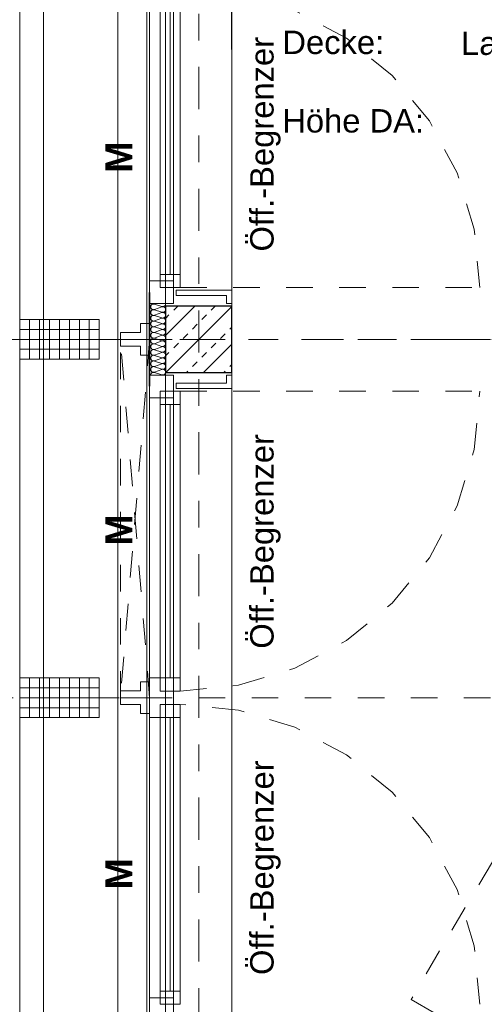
# Model space of a CAD drawing. Header units: metres. Extents: x -45.2 to 14.3, y -31.8 to 10.2.
# Tile 19 of 141: x -39.8 to -38.1, y -10.6 to -6.9. Entities that reach past the tile are written whole.
import ezdxf

# ---------------------------------------------------------------- set-up
doc = ezdxf.new("R2010")
doc.units = ezdxf.units.M
doc.header["$LTSCALE"] = 0.05
for name, pattern in [('1600.2032', [1.6, 0.8, -0.8]), ('Achsen 01', [5.291531, 3.175, -1.058062, 0.352704, -0.705764]), ('gestrichelt - 01', [2, 1, -1]), ('Raster 01', [2, 1, -1])]:
    doc.linetypes.add(name, pattern=pattern)
for name, color, linetype, lineweight, true_color in [('013_Beton und Stahlbetonarbeiten-000 Brüstung', 7, 'Continuous', 9, 0xa6a6a6), ('014_Fassadenarbeiten-000 Aufsicht Betonfertigteile', 7, 'Continuous', 9, 0xc0c0c0), ('014_Fassadenarbeiten-330 mineralische Dämmung', 7, 'Continuous', 9, 0x666666), ('030_Sonnenschutzarbeiten-Grundriss', 7, 'Continuous', 13, 0x555555), ('031_Metallbauarbeiten-330 Aufsicht Metallbauarbeiten', 7, 'Continuous', 9, 0xa6a6a6), ('032_Metallarbeiten-Fenster', 7, 'Continuous', 13, 0x444444), ('032_Metallarbeiten-Öffnungsbegrenzer', 7, 'Continuous', 13, 0x444444), ('AV1-Achsen', 1, 'Achsen 01', 18, 0xff0000), ('AV1-Bewegungsfläche', 7, 'gestrichelt - 01', 9, 0xd9d9d9), ('AV1-Raster', 7, 'Raster 01', 9, 0xa6a6a6)]:
    doc.layers.add(name, color=color, linetype=linetype, lineweight=lineweight, true_color=true_color)
for name, color, linetype, lineweight in [('013_Beton und Stahlbetonarbeiten-330 Außenstützen', 7, 'Continuous', 25), ('014_Fassadenarbeiten-330 Betonfertigteile vertikal', 7, 'Continuous', 9), ('027_Tischlerarbeiten-330 Innenfensterbänke', 7, 'Continuous', 9), ('030_Sonnenschutzarbeiten-Kasten+Behang', 7, 'Continuous', 5), ('030_Sonnenschutzarbeiten-Motor', 7, 'Continuous', 5), ('AV1-Einrichtung Bemaßung', 7, 'Continuous', 9), ('AV1-Stempel-Raumstempel', 7, 'Continuous', 9), ('Keine', 7, 'Continuous', 9)]:
    doc.layers.add(name, color=color, linetype=linetype, lineweight=lineweight)
doc.styles.add('Arial', font='arial.ttf')
doc.styles.add('Arial (bold)', font='arialbd.ttf')

msp = doc.modelspace()

# ---------------------------------------------------------------- linework, layer by layer
at = {"layer": '013_Beton und Stahlbetonarbeiten-000 Brüstung'}
for points in [[(-39.275, -7.975), (-39.275, -5.525), (-39.025, -5.525), (-39.025, -7.975)], [(-39.275, -10.675), (-39.275, -8.225), (-39.025, -8.225), (-39.025, -10.675)]]:
    msp.add_lwpolyline(points, close=True, dxfattribs=at)
at = {"layer": '013_Beton und Stahlbetonarbeiten-330 Außenstützen', "color": 251, "linetype": 'Continuous', "lineweight": 13, "true_color": 0x4c4c4c}
for p, q in [((-39.1649, -7.975), (-39.275, -8.0851)), ((-39.2444, -7.9903), (-39.2291, -7.975)), ((-39.103, -7.9903), (-39.0877, -7.975)), ((-39.275, -8.0209), (-39.2621, -8.008)), ((-39.025, -7.9765), (-39.2735, -8.225)), ((-39.1384, -8.0257), (-39.1207, -8.008)), ((-39.1737, -8.061), (-39.156, -8.0433)), ((-39.2091, -8.0964), (-39.1914, -8.0787)), ((-39.0676, -8.0964), (-39.05, -8.0787)), ((-39.0323, -8.061), (-39.025, -8.0537)), ((-39.2444, -8.1317), (-39.2267, -8.1141)), ((-39.025, -8.1179), (-39.1321, -8.225)), ((-39.103, -8.1317), (-39.0853, -8.1141)), ((-39.275, -8.1623), (-39.2621, -8.1494)), ((-39.1384, -8.1671), (-39.1207, -8.1494)), ((-39.1737, -8.2024), (-39.156, -8.1848)), ((-39.0323, -8.2024), (-39.025, -8.1951)), ((-39.1963, -8.225), (-39.1914, -8.2201)), ((-39.0549, -8.225), (-39.05, -8.2201))]:
    msp.add_line(p, q, dxfattribs=at)
at = {"layer": '013_Beton und Stahlbetonarbeiten-330 Außenstützen'}
msp.add_lwpolyline([(-39.025, -7.975), (-39.275, -7.975), (-39.275, -8.225), (-39.025, -8.225)], close=True, dxfattribs=at)
at = {"layer": '014_Fassadenarbeiten-000 Aufsicht Betonfertigteile'}
msp.add_lwpolyline([(-39.455, 0.305), (-39.455, -21.905), (-39.825, -22.275), (-39.825, 0.675)], close=True, dxfattribs=at)
at = {"layer": '014_Fassadenarbeiten-330 Betonfertigteile vertikal', "color": 8, "linetype": 'Continuous', "lineweight": 9, "true_color": 0x808080}
for p, q in [((-39.7875, -8.025), (-39.7875, -8.175)), ((-39.75, -8.025), (-39.75, -8.175)), ((-39.7125, -8.025), (-39.7125, -8.175)), ((-39.675, -8.025), (-39.675, -8.175)), ((-39.6375, -8.025), (-39.6375, -8.175)), ((-39.6, -8.025), (-39.6, -8.175)), ((-39.5625, -8.025), (-39.5625, -8.175)), ((-39.7875, -9.375), (-39.7875, -9.525)), ((-39.75, -9.375), (-39.75, -9.525)), ((-39.7125, -9.375), (-39.7125, -9.525)), ((-39.675, -9.375), (-39.675, -9.525)), ((-39.6375, -9.375), (-39.6375, -9.525)), ((-39.6, -9.375), (-39.6, -9.525)), ((-39.5625, -9.375), (-39.5625, -9.525))]:
    msp.add_line(p, q, dxfattribs=at)
at = {"layer": '014_Fassadenarbeiten-330 Betonfertigteile vertikal', "color": 8, "linetype": 'Continuous', "lineweight": 13, "true_color": 0x808080}
for p, q in [((-39.825, -8.0625), (-39.525, -8.0625)), ((-39.825, -8.1), (-39.525, -8.1)), ((-39.825, -8.1375), (-39.525, -8.1375)), ((-39.825, -9.4125), (-39.525, -9.4125)), ((-39.825, -9.45), (-39.525, -9.45)), ((-39.825, -9.4875), (-39.525, -9.4875))]:
    msp.add_line(p, q, dxfattribs=at)
at = {"layer": '014_Fassadenarbeiten-330 Betonfertigteile vertikal'}
for points in [[(-39.525, -8.025), (-39.525, -8.175), (-39.825, -8.175), (-39.825, -8.025)], [(-39.525, -9.375), (-39.525, -9.525), (-39.825, -9.525), (-39.825, -9.375)]]:
    msp.add_lwpolyline(points, close=True, dxfattribs=at)
at = {"layer": '014_Fassadenarbeiten-330 mineralische Dämmung'}
for points in [[(-39.317, -8.0306), (-39.3189, -8.031), (-39.3208, -8.0311), (-39.3227, -8.0308), (-39.3245, -8.0302), (-39.3262, -8.0293), (-39.3277, -8.0281), (-39.329, -8.0266), (-39.329, -8.0266), (-39.3299, -8.025), (-39.3306, -8.0232), (-39.331, -8.0213), (-39.331, -8.0194), (-39.3306, -8.0175), (-39.3299, -8.0157), (-39.329, -8.0141), (-39.329, -8.0141), (-39.3277, -8.0126), (-39.3262, -8.0114), (-39.3245, -8.0105), (-39.3227, -8.0099), (-39.3208, -8.0097), (-39.3189, -8.0097), (-39.317, -8.0102), (-39.289, -8.0192), (-39.289, -8.0192), (-39.2871, -8.0196), (-39.2852, -8.0197), (-39.2833, -8.0194), (-39.2815, -8.0188), (-39.2798, -8.0179), (-39.2783, -8.0167), (-39.277, -8.0152), (-39.277, -8.0152), (-39.2761, -8.0136), (-39.2754, -8.0118), (-39.275, -8.0099), (-39.275, -8.008), (-39.2754, -8.0061), (-39.2761, -8.0043), (-39.277, -8.0027), (-39.277, -8.0027), (-39.2783, -8.0012), (-39.2798, -8), (-39.2815, -7.9991), (-39.2833, -7.9985), (-39.2852, -7.9983), (-39.2871, -7.9983), (-39.289, -7.9988), (-39.317, -8.0091), (-39.317, -8.0091), (-39.3189, -8.0095), (-39.3208, -8.0096), (-39.3227, -8.0093), (-39.3245, -8.0088), (-39.3262, -8.0078), (-39.3277, -8.0066), (-39.329, -8.0052), (-39.329, -8.0052), (-39.3299, -8.0035), (-39.3306, -8.0018), (-39.331, -7.9999), (-39.331, -7.9979), (-39.3306, -7.9961), (-39.3299, -7.9943), (-39.329, -7.9926), (-39.329, -7.9926), (-39.3277, -7.9912), (-39.3262, -7.99), (-39.3245, -7.9891), (-39.3227, -7.9885), (-39.3208, -7.9882), (-39.3189, -7.9883), (-39.317, -7.9887), (-39.289, -7.9977), (-39.289, -7.9977), (-39.2871, -7.9981), (-39.2852, -7.9982), (-39.2833, -7.9979), (-39.2815, -7.9974), (-39.2798, -7.9964), (-39.2783, -7.9952), (-39.277, -7.9938), (-39.277, -7.9938), (-39.2761, -7.9921), (-39.2754, -7.9904), (-39.275, -7.9885), (-39.275, -7.9865), (-39.2754, -7.9847), (-39.2761, -7.9829), (-39.277, -7.9812), (-39.277, -7.9812), (-39.2783, -7.9798), (-39.2798, -7.9786), (-39.2815, -7.9777), (-39.2833, -7.9771), (-39.2852, -7.9768), (-39.2871, -7.9769), (-39.289, -7.9773), (-39.317, -7.9877), (-39.317, -7.9877), (-39.3189, -7.9881), (-39.3208, -7.9882), (-39.3227, -7.9879), (-39.3245, -7.9873), (-39.3262, -7.9864), (-39.3277, -7.9852), (-39.329, -7.9837), (-39.329, -7.9837), (-39.3299, -7.9821), (-39.3306, -7.9803), (-39.331, -7.9784), (-39.331, -7.9765), (-39.3306, -7.9746), (-39.3299, -7.9728), (-39.329, -7.9712), (-39.329, -7.9712), (-39.3277, -7.9697), (-39.3262, -7.9685), (-39.3245, -7.9676), (-39.3227, -7.967), (-39.3208, -7.9668), (-39.3189, -7.9668), (-39.317, -7.9673), (-39.289, -7.9763), (-39.289, -7.9763), (-39.2871, -7.9767), (-39.2852, -7.9768), (-39.2833, -7.9765), (-39.2815, -7.9759), (-39.2798, -7.975), (-39.2783, -7.9738), (-39.277, -7.9723), (-39.276, -7.9706), (-39.2754, -7.9688), (-39.275, -7.9669), (-39.275, -7.965)], [(-39.3261, -7.965), (-39.3244, -7.9659), (-39.3226, -7.9665), (-39.3207, -7.9667), (-39.3189, -7.9666), (-39.317, -7.9662), (-39.3137, -7.965)], [(-39.317, -8.2236), (-39.319, -8.224), (-39.321, -8.2241), (-39.323, -8.2238), (-39.3249, -8.2231), (-39.3266, -8.2221), (-39.3281, -8.2207), (-39.3293, -8.2191), (-39.3302, -8.2173), (-39.3308, -8.2154), (-39.331, -8.2134), (-39.3308, -8.2114), (-39.3302, -8.2095), (-39.3293, -8.2077), (-39.3281, -8.2061), (-39.3266, -8.2047), (-39.3249, -8.2037), (-39.323, -8.203), (-39.321, -8.2027), (-39.319, -8.2028), (-39.317, -8.2032), (-39.289, -8.2122), (-39.289, -8.2122), (-39.287, -8.2126), (-39.285, -8.2127), (-39.283, -8.2124), (-39.2811, -8.2117), (-39.2794, -8.2107), (-39.2779, -8.2093), (-39.2767, -8.2077), (-39.2757, -8.2059), (-39.2752, -8.204), (-39.275, -8.202), (-39.2752, -8.2), (-39.2757, -8.1981), (-39.2767, -8.1963), (-39.2779, -8.1947), (-39.2794, -8.1933), (-39.2811, -8.1923), (-39.283, -8.1916), (-39.285, -8.1913), (-39.287, -8.1914), (-39.289, -8.1918), (-39.317, -8.2022), (-39.317, -8.2022), (-39.319, -8.2026), (-39.321, -8.2026), (-39.323, -8.2023), (-39.3249, -8.2016), (-39.3266, -8.2006), (-39.3281, -8.1993), (-39.3293, -8.1977), (-39.3302, -8.1959), (-39.3308, -8.194), (-39.331, -8.192), (-39.3308, -8.1899), (-39.3302, -8.188), (-39.3293, -8.1862), (-39.3281, -8.1846), (-39.3266, -8.1833), (-39.3249, -8.1823), (-39.323, -8.1816), (-39.321, -8.1813), (-39.319, -8.1813), (-39.317, -8.1818), (-39.289, -8.1908), (-39.289, -8.1908), (-39.287, -8.1912), (-39.285, -8.1912), (-39.283, -8.1909), (-39.2811, -8.1902), (-39.2794, -8.1892), (-39.2779, -8.1879), (-39.2767, -8.1863), (-39.2757, -8.1845), (-39.2752, -8.1826), (-39.275, -8.1806), (-39.2752, -8.1785), (-39.2757, -8.1766), (-39.2767, -8.1748), (-39.2779, -8.1732), (-39.2794, -8.1719), (-39.2811, -8.1709), (-39.283, -8.1702), (-39.285, -8.1699), (-39.287, -8.1699), (-39.289, -8.1704), (-39.317, -8.1807), (-39.317, -8.1807), (-39.319, -8.1811), (-39.321, -8.1812), (-39.323, -8.1809), (-39.3249, -8.1802), (-39.3266, -8.1792), (-39.3281, -8.1778), (-39.3293, -8.1762), (-39.3302, -8.1744), (-39.3308, -8.1725), (-39.331, -8.1705), (-39.3308, -8.1685), (-39.3302, -8.1666), (-39.3293, -8.1648), (-39.3281, -8.1632), (-39.3266, -8.1618), (-39.3249, -8.1608), (-39.323, -8.1601), (-39.321, -8.1598), (-39.319, -8.1599), (-39.317, -8.1603), (-39.289, -8.1693), (-39.289, -8.1693), (-39.287, -8.1697), (-39.285, -8.1698), (-39.283, -8.1695), (-39.2811, -8.1688), (-39.2794, -8.1678), (-39.2779, -8.1664), (-39.2767, -8.1648), (-39.2757, -8.163), (-39.2752, -8.1611), (-39.275, -8.1591), (-39.2752, -8.1571), (-39.2757, -8.1552), (-39.2767, -8.1534), (-39.2779, -8.1518), (-39.2794, -8.1504), (-39.2811, -8.1494), (-39.283, -8.1487), (-39.285, -8.1484), (-39.287, -8.1485), (-39.289, -8.1489), (-39.317, -8.1593), (-39.317, -8.1593), (-39.319, -8.1597), (-39.321, -8.1597), (-39.323, -8.1594), (-39.3249, -8.1587), (-39.3266, -8.1577), (-39.3281, -8.1564), (-39.3293, -8.1548), (-39.3302, -8.153), (-39.3308, -8.1511), (-39.331, -8.1491), (-39.3308, -8.147), (-39.3302, -8.1451), (-39.3293, -8.1433), (-39.3281, -8.1417), (-39.3266, -8.1404), (-39.3249, -8.1394), (-39.323, -8.1387), (-39.321, -8.1384), (-39.319, -8.1384), (-39.317, -8.1389), (-39.289, -8.1479), (-39.289, -8.1479), (-39.287, -8.1483), (-39.285, -8.1483), (-39.283, -8.148), (-39.2811, -8.1473), (-39.2794, -8.1463), (-39.2779, -8.145), (-39.2767, -8.1434), (-39.2757, -8.1416), (-39.2752, -8.1397), (-39.275, -8.1377), (-39.2752, -8.1356), (-39.2757, -8.1337), (-39.2767, -8.1319), (-39.2779, -8.1303), (-39.2794, -8.129), (-39.2811, -8.128), (-39.283, -8.1273), (-39.285, -8.127), (-39.287, -8.127), (-39.289, -8.1275), (-39.317, -8.1378), (-39.317, -8.1378), (-39.319, -8.1382), (-39.321, -8.1383), (-39.323, -8.138), (-39.3249, -8.1373), (-39.3266, -8.1363), (-39.3281, -8.1349), (-39.3293, -8.1333), (-39.3302, -8.1315), (-39.3308, -8.1296), (-39.331, -8.1276), (-39.3308, -8.1256), (-39.3302, -8.1237), (-39.3293, -8.1219), (-39.3281, -8.1203), (-39.3266, -8.1189), (-39.3249, -8.1179), (-39.323, -8.1172), (-39.321, -8.1169), (-39.319, -8.117), (-39.317, -8.1174), (-39.289, -8.1264), (-39.289, -8.1264), (-39.287, -8.1268), (-39.285, -8.1269), (-39.283, -8.1266), (-39.2811, -8.1259), (-39.2794, -8.1249), (-39.2779, -8.1235), (-39.2767, -8.1219), (-39.2757, -8.1201), (-39.2752, -8.1182), (-39.275, -8.1162), (-39.2752, -8.1142), (-39.2757, -8.1123), (-39.2767, -8.1105), (-39.2779, -8.1089), (-39.2794, -8.1075), (-39.2811, -8.1065), (-39.283, -8.1058), (-39.285, -8.1055), (-39.287, -8.1056), (-39.289, -8.106), (-39.317, -8.1164), (-39.317, -8.1164), (-39.319, -8.1168), (-39.321, -8.1168), (-39.323, -8.1165), (-39.3249, -8.1158), (-39.3266, -8.1148), (-39.3281, -8.1135), (-39.3293, -8.1119), (-39.3302, -8.1101), (-39.3308, -8.1082), (-39.331, -8.1062), (-39.3308, -8.1041), (-39.3302, -8.1022), (-39.3293, -8.1004), (-39.3281, -8.0988), (-39.3266, -8.0975), (-39.3249, -8.0965), (-39.323, -8.0958), (-39.321, -8.0955), (-39.319, -8.0955), (-39.317, -8.096), (-39.289, -8.105), (-39.289, -8.105), (-39.287, -8.1054), (-39.285, -8.1054), (-39.283, -8.1051), (-39.2811, -8.1044), (-39.2794, -8.1034), (-39.2779, -8.1021), (-39.2767, -8.1005), (-39.2757, -8.0987), (-39.2752, -8.0968), (-39.275, -8.0948), (-39.2752, -8.0927), (-39.2757, -8.0908), (-39.2767, -8.089), (-39.2779, -8.0874), (-39.2794, -8.0861), (-39.2811, -8.0851), (-39.283, -8.0844), (-39.285, -8.0841), (-39.287, -8.0841), (-39.289, -8.0846), (-39.317, -8.0949), (-39.317, -8.0949), (-39.319, -8.0953), (-39.321, -8.0954), (-39.323, -8.0951), (-39.3249, -8.0944), (-39.3266, -8.0934), (-39.3281, -8.092), (-39.3293, -8.0904), (-39.3302, -8.0886), (-39.3308, -8.0867), (-39.331, -8.0847), (-39.3308, -8.0827), (-39.3302, -8.0808), (-39.3293, -8.079), (-39.3281, -8.0774), (-39.3266, -8.076), (-39.3249, -8.075), (-39.323, -8.0743), (-39.321, -8.074), (-39.319, -8.0741), (-39.317, -8.0745), (-39.289, -8.0835), (-39.289, -8.0835), (-39.287, -8.0839), (-39.285, -8.084), (-39.283, -8.0837), (-39.2811, -8.083), (-39.2794, -8.082), (-39.2779, -8.0806), (-39.2767, -8.079), (-39.2757, -8.0772), (-39.2752, -8.0753), (-39.275, -8.0733), (-39.2752, -8.0713), (-39.2757, -8.0694), (-39.2767, -8.0676), (-39.2779, -8.066), (-39.2794, -8.0646), (-39.2811, -8.0636), (-39.283, -8.0629), (-39.285, -8.0626), (-39.287, -8.0627), (-39.289, -8.0631), (-39.317, -8.0735), (-39.317, -8.0735), (-39.319, -8.0739), (-39.321, -8.0739), (-39.323, -8.0736), (-39.3249, -8.0729), (-39.3266, -8.0719), (-39.3281, -8.0706), (-39.3293, -8.069), (-39.3302, -8.0672), (-39.3308, -8.0653), (-39.331, -8.0633), (-39.3308, -8.0612), (-39.3302, -8.0593), (-39.3293, -8.0575), (-39.3281, -8.0559), (-39.3266, -8.0546), (-39.3249, -8.0536), (-39.323, -8.0529), (-39.321, -8.0526), (-39.319, -8.0526), (-39.317, -8.0531), (-39.289, -8.0621), (-39.289, -8.0621), (-39.287, -8.0625), (-39.285, -8.0625), (-39.283, -8.0622), (-39.2811, -8.0615), (-39.2794, -8.0605), (-39.2779, -8.0592), (-39.2767, -8.0576), (-39.2757, -8.0558), (-39.2752, -8.0539), (-39.275, -8.0519), (-39.2752, -8.0498), (-39.2757, -8.0479), (-39.2767, -8.0461), (-39.2779, -8.0445), (-39.2794, -8.0432), (-39.2811, -8.0422), (-39.283, -8.0415), (-39.285, -8.0412), (-39.287, -8.0412), (-39.289, -8.0417), (-39.317, -8.052), (-39.317, -8.052), (-39.319, -8.0524), (-39.321, -8.0525), (-39.323, -8.0522), (-39.3249, -8.0515), (-39.3266, -8.0505), (-39.3281, -8.0491), (-39.3293, -8.0475), (-39.3302, -8.0457), (-39.3308, -8.0438), (-39.331, -8.0418), (-39.3308, -8.0398), (-39.3302, -8.0379), (-39.3293, -8.0361), (-39.3281, -8.0345), (-39.3266, -8.0331), (-39.3249, -8.0321), (-39.323, -8.0314), (-39.321, -8.0311), (-39.319, -8.0312), (-39.317, -8.0316), (-39.289, -8.0406), (-39.289, -8.0406), (-39.287, -8.041), (-39.285, -8.0411), (-39.283, -8.0408), (-39.2811, -8.0401), (-39.2794, -8.0391), (-39.2779, -8.0377), (-39.2767, -8.0361), (-39.2757, -8.0343), (-39.2752, -8.0324), (-39.275, -8.0304), (-39.2752, -8.0284), (-39.2757, -8.0265), (-39.2767, -8.0247), (-39.2779, -8.0231), (-39.2794, -8.0217), (-39.2811, -8.0207), (-39.283, -8.02), (-39.285, -8.0197), (-39.287, -8.0198), (-39.289, -8.0202), (-39.317, -8.0306), (-39.317, -8.0306), (-39.319, -8.031), (-39.321, -8.031), (-39.323, -8.0307), (-39.3249, -8.03), (-39.3266, -8.029), (-39.3281, -8.0277), (-39.3293, -8.0261), (-39.3302, -8.0243), (-39.3308, -8.0224), (-39.331, -8.0204), (-39.3308, -8.0184), (-39.3302, -8.0164), (-39.3293, -8.0146), (-39.3281, -8.013), (-39.3266, -8.0117), (-39.3249, -8.0107), (-39.323, -8.01), (-39.321, -8.0097), (-39.319, -8.0097), (-39.317, -8.0102), (-39.289, -8.0192), (-39.289, -8.0192), (-39.287, -8.0196), (-39.285, -8.0196), (-39.283, -8.0193), (-39.2811, -8.0186), (-39.2794, -8.0176), (-39.2779, -8.0163), (-39.2767, -8.0147), (-39.2757, -8.0129), (-39.2752, -8.011), (-39.275, -8.009), (-39.2752, -8.0069), (-39.2757, -8.005), (-39.2767, -8.0032), (-39.2779, -8.0016), (-39.2794, -8.0003), (-39.2811, -7.9993), (-39.283, -7.9986), (-39.285, -7.9983), (-39.287, -7.9983), (-39.289, -7.9988), (-39.317, -8.0091), (-39.317, -8.0091), (-39.319, -8.0095), (-39.321, -8.0096), (-39.323, -8.0093), (-39.3249, -8.0086), (-39.3266, -8.0076), (-39.3281, -8.0062), (-39.3293, -8.0046), (-39.3302, -8.0028), (-39.3308, -8.0009), (-39.331, -7.9989), (-39.3308, -7.9969), (-39.3302, -7.995), (-39.3293, -7.9932), (-39.3281, -7.9916), (-39.3266, -7.9902), (-39.3249, -7.9892), (-39.323, -7.9885), (-39.321, -7.9882), (-39.319, -7.9883), (-39.317, -7.9887), (-39.289, -7.9977), (-39.289, -7.9977), (-39.287, -7.9981), (-39.285, -7.9982), (-39.283, -7.9979), (-39.2811, -7.9972), (-39.2794, -7.9962), (-39.2779, -7.9948), (-39.2767, -7.9932), (-39.2757, -7.9914), (-39.2752, -7.9895), (-39.275, -7.9875), (-39.2752, -7.9855), (-39.2757, -7.9836), (-39.2767, -7.9818), (-39.2779, -7.9802), (-39.2794, -7.9788), (-39.2811, -7.9778), (-39.283, -7.9771), (-39.285, -7.9768), (-39.287, -7.9769), (-39.289, -7.9773)], [(-39.331, -8.235), (-39.3308, -8.233), (-39.3303, -8.231), (-39.3294, -8.2292), (-39.3282, -8.2276), (-39.3267, -8.2262), (-39.3249, -8.2252), (-39.323, -8.2245), (-39.321, -8.2242), (-39.319, -8.2242), (-39.317, -8.2247), (-39.289, -8.2336), (-39.289, -8.2336), (-39.287, -8.2341), (-39.285, -8.2341), (-39.283, -8.2338), (-39.2811, -8.2331), (-39.2794, -8.2321), (-39.2779, -8.2308), (-39.2767, -8.2292), (-39.2757, -8.2274), (-39.2752, -8.2255), (-39.275, -8.2234), (-39.2752, -8.2214), (-39.2757, -8.2195), (-39.2767, -8.2177), (-39.2779, -8.2161), (-39.2794, -8.2148), (-39.2811, -8.2138), (-39.283, -8.2131), (-39.285, -8.2128), (-39.287, -8.2128), (-39.289, -8.2133), (-39.317, -8.2236), (-39.317, -8.2236), (-39.319, -8.224), (-39.321, -8.2241), (-39.323, -8.2238), (-39.3249, -8.2231), (-39.3266, -8.2221), (-39.3281, -8.2207), (-39.3293, -8.2191), (-39.3302, -8.2173), (-39.3308, -8.2154), (-39.331, -8.2134), (-39.3308, -8.2114), (-39.3302, -8.2095), (-39.3293, -8.2077), (-39.3281, -8.2061), (-39.3266, -8.2047), (-39.3249, -8.2037), (-39.323, -8.203), (-39.321, -8.2027), (-39.319, -8.2028), (-39.317, -8.2032), (-39.289, -8.2122), (-39.289, -8.2122), (-39.287, -8.2126), (-39.285, -8.2127), (-39.283, -8.2124), (-39.2811, -8.2117), (-39.2794, -8.2107), (-39.2779, -8.2093), (-39.2767, -8.2077), (-39.2757, -8.2059), (-39.2752, -8.204), (-39.275, -8.202), (-39.2752, -8.2), (-39.2757, -8.1981), (-39.2767, -8.1963), (-39.2779, -8.1947), (-39.2794, -8.1933), (-39.2811, -8.1923), (-39.283, -8.1916), (-39.285, -8.1913), (-39.287, -8.1914), (-39.289, -8.1918), (-39.317, -8.2022), (-39.317, -8.2022), (-39.319, -8.2026), (-39.321, -8.2026), (-39.323, -8.2023), (-39.3249, -8.2016), (-39.3266, -8.2006), (-39.3281, -8.1993), (-39.3293, -8.1977), (-39.3302, -8.1959), (-39.3308, -8.194), (-39.331, -8.192), (-39.3308, -8.1899), (-39.3302, -8.188), (-39.3293, -8.1862), (-39.3281, -8.1846), (-39.3266, -8.1833), (-39.3249, -8.1823), (-39.323, -8.1816), (-39.321, -8.1813), (-39.319, -8.1813), (-39.317, -8.1818)]]:
    msp.add_lwpolyline(points, dxfattribs=at)
at = {"layer": '027_Tischlerarbeiten-330 Innenfensterbänke'}
for points in [[(-39.025, -7.965), (-39.045, -7.965), (-39.045, -7.935), (-39.235, -7.935), (-39.235, -7.915), (-39.025, -7.915)], [(-39.025, -8.235), (-39.045, -8.235), (-39.045, -8.265), (-39.235, -8.265), (-39.235, -8.285), (-39.025, -8.285)]]:
    msp.add_lwpolyline(points, close=True, dxfattribs=at)
at = {"layer": '030_Sonnenschutzarbeiten-Grundriss', "color": 251, "true_color": 0x555555}
for points in [[(-39.445, -8.1), (-39.445, -8.074), (-39.37, -8.074), (-39.37, -8.04), (-39.335, -8.04), (-39.335, -8.1)], [(-39.445, -8.1), (-39.445, -8.126), (-39.37, -8.126), (-39.37, -8.16), (-39.335, -8.16), (-39.335, -8.1)], [(-39.445, -9.45), (-39.445, -9.424), (-39.37, -9.424), (-39.37, -9.39), (-39.335, -9.39), (-39.335, -9.45)], [(-39.445, -9.45), (-39.445, -9.476), (-39.37, -9.476), (-39.37, -9.51), (-39.335, -9.51), (-39.335, -9.45)]]:
    msp.add_lwpolyline(points, close=True, dxfattribs=at)
at = {"layer": '030_Sonnenschutzarbeiten-Kasten+Behang', "color": 1, "linetype": '1600.2032', "lineweight": 18, "true_color": 0xff0000}
for p, q in [((-39.335, -9.45), (-39.445, -8.1)), ((-39.335, -8.1), (-39.445, -9.45))]:
    msp.add_line(p, q, dxfattribs=at)
at = {"layer": '030_Sonnenschutzarbeiten-Kasten+Behang', "color": 1, "linetype": 'Continuous', "lineweight": 18, "true_color": 0xff0000}
for points in [[(-39.37, -8.074), (-39.37, -8.04), (-39.335, -8.04), (-39.335, -8.1), (-39.445, -8.1), (-39.445, -8.074)], [(-39.37, -8.126), (-39.37, -8.16), (-39.335, -8.16), (-39.335, -8.1), (-39.445, -8.1), (-39.445, -8.126)], [(-39.37, -9.424), (-39.37, -9.39), (-39.335, -9.39), (-39.335, -9.45), (-39.445, -9.45), (-39.445, -9.424)], [(-39.37, -9.476), (-39.37, -9.51), (-39.335, -9.51), (-39.335, -9.45), (-39.445, -9.45), (-39.445, -9.476)]]:
    msp.add_lwpolyline(points, close=True, dxfattribs=at)
at = {"layer": '030_Sonnenschutzarbeiten-Kasten+Behang', "color": 1, "linetype": '1600.2032', "lineweight": 18, "true_color": 0xff0000}
msp.add_lwpolyline([(-39.335, -8.1), (-39.335, -9.45), (-39.445, -9.45), (-39.445, -8.1)], close=True, dxfattribs=at)
at = {"layer": '031_Metallbauarbeiten-330 Aufsicht Metallbauarbeiten'}
for points in [[(-39.345, -5.475), (-39.345, -8.1), (-39.735, -8.1), (-39.735, -5.475)], [(-39.345, -8.1), (-39.345, -10.8), (-39.735, -10.8), (-39.735, -8.1)]]:
    msp.add_lwpolyline(points, close=True, dxfattribs=at)
at = {"layer": '032_Metallarbeiten-Fenster', "color": 7, "lineweight": 18}
for p, q in [((-39.2575, -7.855), (-39.2575, -6.825)), ((-39.2575, -8.345), (-39.2575, -9.375)), ((-39.2575, -10.555), (-39.2575, -9.525))]:
    msp.add_line(p, q, dxfattribs=at)
at = {"layer": '032_Metallarbeiten-Fenster', "color": 7, "linetype": 'gestrichelt - 01', "lineweight": 18}
for p, q in [((-39.22, -7.905), (-38.09, -7.905)), ((-39.22, -8.295), (-38.09, -8.295))]:
    msp.add_line(p, q, dxfattribs=at)
at = {"layer": '032_Metallarbeiten-Fenster', "color": 7, "lineweight": 18}
for points in [[(-39.245, -7.88), (-39.335, -7.88), (-39.335, -5.62), (-39.245, -5.62)], [(-39.295, -7.855), (-39.295, -6.825), (-39.22, -6.825), (-39.22, -7.855)], [(-39.295, -7.905), (-39.295, -7.855), (-39.22, -7.855), (-39.22, -7.905)], [(-39.245, -7.965), (-39.245, -7.88), (-39.335, -7.88), (-39.335, -7.965)], [(-39.335, -8.32), (-39.245, -8.32), (-39.245, -8.235), (-39.335, -8.235)], [(-39.295, -8.295), (-39.295, -8.345), (-39.22, -8.345), (-39.22, -8.295)], [(-39.245, -10.58), (-39.335, -10.58), (-39.335, -8.32), (-39.245, -8.32)], [(-39.295, -8.345), (-39.295, -9.375), (-39.22, -9.375), (-39.22, -8.345)], [(-39.335, -9.525), (-39.335, -9.375), (-39.245, -9.375), (-39.245, -9.525)], [(-39.295, -9.375), (-39.295, -9.425), (-39.22, -9.425), (-39.22, -9.375)], [(-39.295, -9.525), (-39.295, -9.475), (-39.22, -9.475), (-39.22, -9.525)], [(-39.295, -10.555), (-39.295, -9.525), (-39.22, -9.525), (-39.22, -10.555)], [(-39.295, -10.605), (-39.295, -10.555), (-39.22, -10.555), (-39.22, -10.605)], [(-39.245, -10.665), (-39.245, -10.58), (-39.335, -10.58), (-39.335, -10.665)]]:
    msp.add_lwpolyline(points, close=True, dxfattribs=at)
at = {"layer": '032_Metallarbeiten-Fenster', "color": 7, "linetype": 'gestrichelt - 01', "lineweight": 18}
for points in [[(-38.09, -7.905), (-38.1117, -7.6845), (-38.176, -7.4726), (-38.2804, -7.2772), (-38.421, -7.106), (-38.5922, -6.9654), (-38.7876, -6.861), (-38.9995, -6.7967), (-39.22, -6.775)], [(-39.22, -9.425), (-38.9995, -9.4033), (-38.7876, -9.339), (-38.5922, -9.2346), (-38.421, -9.094), (-38.2804, -8.9228), (-38.176, -8.7274), (-38.1117, -8.5155), (-38.09, -8.295)], [(-38.09, -10.605), (-38.1117, -10.3845), (-38.176, -10.1726), (-38.2804, -9.9772), (-38.421, -9.806), (-38.5922, -9.6654), (-38.7876, -9.561), (-38.9995, -9.4967), (-39.22, -9.475)]]:
    msp.add_lwpolyline(points, dxfattribs=at)
at = {"layer": '032_Metallarbeiten-Fenster', "color": 7, "linetype": 'Continuous', "lineweight": 9}
msp.add_lwpolyline([(-39.3343, -7.9231), (-39.3343, -8.2769), (-39.3363, -8.2769), (-39.3363, -7.9231)], close=True, dxfattribs=at)
at = {"layer": 'AV1-Achsen'}
for p, q in [((-39.15, -26.5), (-39.15, 4.9)), ((-43.35, -8.1), (4.2, -8.1))]:
    msp.add_line(p, q, dxfattribs=at)
at = {"layer": 'AV1-Bewegungsfläche', "color": 9, "true_color": 0xbbbbbb}
msp.add_lwpolyline([(-36.5989, -11.6087), (-36.0944, -10.7452), (-36.0944, -10.7452), (-36.4791, -10.4077), (-36.9037, -10.1219), (-36.9037, -10.1219), (-37.0155, -10.0589), (-37.0155, -10.0589), (-37.4174, -9.869), (-37.8378, -9.7247), (-38.2422, -10.4037), (-38.3489, -10.5863)], close=True, dxfattribs=at)
at = {"layer": 'AV1-Einrichtung Bemaßung', "color": 0, "lineweight": -2}
msp.add_line((-39.025, -7.0085), (-39.025, -6.568), dxfattribs=at)
at = {"layer": 'AV1-Raster'}
for p, q in [((1.35, -8.1), (-40.5, -8.1)), ((1.35, -9.45), (-40.5, -9.45))]:
    msp.add_line(p, q, dxfattribs=at)
at = {"layer": 'Defpoints', "color": 0, "lineweight": 0}
for p, q in [((-39.025, -7.975), (-39.025, -7.975)), ((-39.025, -7.975), (-39.025, -7.975)), ((-39.15, -8.1), (-39.15, -8.1)), ((-39.15, -8.1), (-39.15, -8.1)), ((-39.025, -8.225), (-39.025, -8.225)), ((-39.025, -8.225), (-39.025, -8.225))]:
    msp.add_line(p, q, dxfattribs=at)
at = {"layer": 'Keine', "color": 8, "linetype": 'Continuous', "lineweight": 13, "true_color": 0x808080}
msp.add_lwpolyline([(-39.025, -5.525), (-23.075, -5.525), (-23.075, -21.475), (-39.025, -21.475)], close=True, dxfattribs=at)

# ---------------------------------------------------------------- texts
at = {"layer": '030_Sonnenschutzarbeiten-Motor', "color": 255, "char_height": 0.1009, "attachment_point": 7, "rotation": 90, "style": 'Arial (bold)'}
for insert in [(-39.4008, -7.4721), (-39.4008, -8.8767), (-39.4008, -10.1721)]:
    msp.add_mtext('M', dxfattribs=dict(at, insert=insert))
at = {"layer": '032_Metallarbeiten-Öffnungsbegrenzer', "color": 7, "char_height": 0.088263, "attachment_point": 7, "rotation": 90, "style": 'Arial'}
for insert in [(-38.8411, -7.7691), (-38.8411, -9.2654), (-38.8411, -10.4946)]:
    msp.add_mtext('Öff.-Begrenzer', dxfattribs=dict(at, insert=insert))
at = {"layer": 'AV1-Stempel-Raumstempel', "attachment_point": 7, "style": 'Arial'}
for s, insert, char_height in [('Decke:', (-38.8345, -7.0264), 0.08826), ('Lamellendecke/', (-38.1609, -7.0297), 0.088263), ('Höhe DA:', (-38.8349, -7.322), 0.08826)]:
    msp.add_mtext(s, dxfattribs=dict(at, insert=insert, char_height=char_height))

doc.saveas('drawing.dxf')
